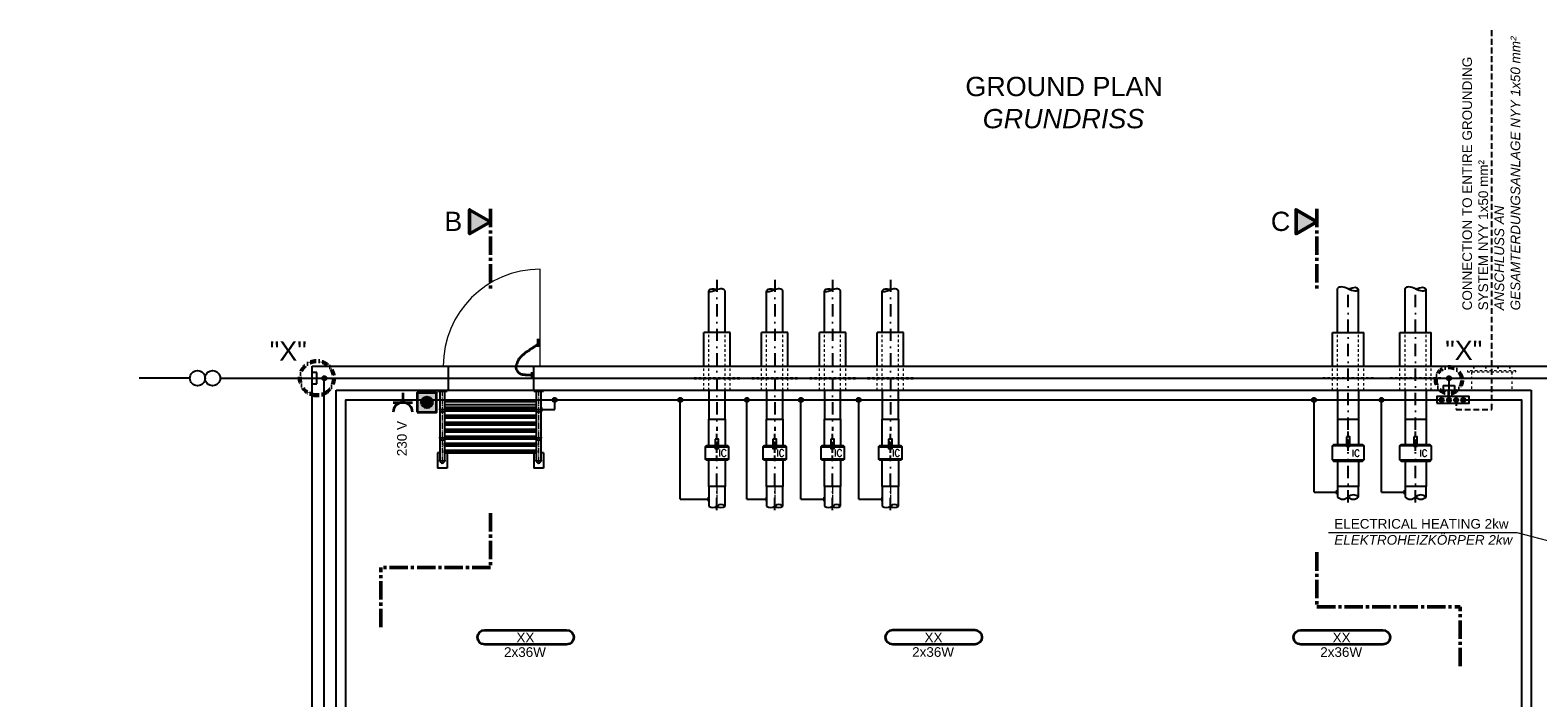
# Model space of a CAD drawing. Header units: millimetres. Extents: x -34778 to 7823654, y -4566 to 50989.
# Tile 17 of 29: x -3453 to 12192, y 7309 to 14236. Entities that reach past the tile are written whole.
import ezdxf

# ---------------------------------------------------------------- set-up
doc = ezdxf.new("R2010")
doc.units = ezdxf.units.MM
for name, pattern in [('ACAD_ISO10W100', [18, 12, -3, 0, -3]), ('ACAD_ISO12W100', [21, 12, -3, 0, -3, 0, -3]), ('DASHDOT', [25.4, 12.7, -6.35, 0, -6.35]), ('JIS_02_1.0', [2, 1, -1]), ('MITTE2', [28.575, 19.05, -3.175, 3.175, -3.175])]:
    doc.linetypes.add(name, pattern=pattern)
for name, color, linetype, lineweight in [('Beleuchtung', 5, 'ACAD_ISO12W100', 35), ('Elektroinstallation', 7, 'Continuous', 35), ('H01N2 1x50', 4, 'Continuous', 35), ('NYY 1x50_2', 3, 'ACAD_ISO10W100', 18), ('Trennstelle', 36, 'Continuous', 35), ('verz. Bandstahl 30x3_5mm auf Putz', 1, 'GRENZE1', 35), ('verz. Bandstahl 30x3_5mm im Beton', 5, 'GRENZE1', 35)]:
    doc.layers.add(name, color=color, linetype=linetype, lineweight=lineweight)
for name, color, linetype in [('Beschriftung', 7, 'Continuous'), ('P-MU150AUSL', 7, 'Continuous'), ('P-MU200AUSL', 7, 'Continuous'), ('P-MU200EINL', 7, 'Continuous')]:
    doc.layers.add(name, color=color, linetype=linetype)
doc.styles.add('LBB3.5M1000', font='isocp.shx', dxfattribs={"height": 3.5})
doc.styles.add('ROMANS', font='ROMANS', dxfattribs={"height": 0.2})
doc.linetypes.add('GRENZE1', pattern='A,6.35,-2.54,[133,ltypeshp.shx,S=2.54,R=0,X=-2.54,Y=0],-2.54,25.4', length=36.83)

msp = doc.modelspace()

# ---------------------------------------------------------------- hatches: boundary and pattern name
h = msp.add_hatch(color=256)
h.dxf.hatch_style = 1
h.paths.add_polyline_path([(1323.208, 12247.961), (1106.803, 12372.903), (1106.803, 12123.02)])
h = msp.add_hatch(color=256)
h.dxf.hatch_style = 1
h.paths.add_polyline_path([(9900.433, 12247.961), (9684.029, 12372.903), (9684.029, 12123.02)])
h = msp.add_hatch(color=256)
h.dxf.hatch_style = 1
edge = h.paths.add_edge_path()
edge.add_arc((11194.752, 10400), 21.435, 90, 450)
h = msp.add_hatch(color=256)
h.dxf.hatch_style = 1
edge = h.paths.add_edge_path()
edge.add_arc((11269.591, 10400), 21.435, 90, 450)
h = msp.add_hatch(color=256)
h.dxf.hatch_style = 1
edge = h.paths.add_edge_path()
edge.add_arc((11344.489, 10400), 21.435, 90, 450, ccw=False)
h = msp.add_hatch(color=256)
h.dxf.hatch_style = 1
edge = h.paths.add_edge_path()
edge.add_arc((11419.328, 10400), 21.435, 90, 450, ccw=False)
h = msp.add_hatch(color=256)
h.dxf.hatch_style = 1
h.paths.add_polyline_path([(3673.208, 9965.761), (3661.611, 9945.674), (3684.805, 9945.674)])
h = msp.add_hatch(color=256)
h.dxf.hatch_style = 1
h.paths.add_polyline_path([(4273.208, 9965.761), (4261.611, 9945.674), (4284.805, 9945.674)])
h = msp.add_hatch(color=256)
h.dxf.hatch_style = 1
h.paths.add_polyline_path([(4873.208, 9965.761), (4861.611, 9945.674), (4884.805, 9945.674)])
h = msp.add_hatch(color=256)
h.dxf.hatch_style = 1
h.paths.add_polyline_path([(5473.208, 9965.761), (5461.611, 9945.674), (5484.805, 9945.674)])
h = msp.add_hatch(color=256)
h.dxf.hatch_style = 1
h.paths.add_polyline_path([(10223.208, 9988.761), (10211.611, 9968.674), (10234.805, 9968.674)])
h = msp.add_hatch(color=256)
h.dxf.hatch_style = 1
h.paths.add_polyline_path([(10923.208, 9988.761), (10911.611, 9968.674), (10934.805, 9968.674)])
at = {"layer": 'Elektroinstallation'}
h = msp.add_hatch(color=2, dxfattribs=at)
h.dxf.hatch_style = 1
h.paths.add_polyline_path([(763.505, 10473.434), (563.505, 10473.434), (563.505, 10273.434), (763.505, 10273.434)])
h.paths.add_polyline_path([(720.178, 10373.434, -1), (606.833, 10373.434, -1)], flags=16)
at = {"layer": 'Elektroinstallation', "true_color": 0xa02128}
h = msp.add_hatch(color=244, dxfattribs=at)
h.dxf.hatch_style = 1
edge = h.paths.add_edge_path()
edge.add_arc((663.505, 10373.434), 56.673, 0, 360)
at = {"layer": 'verz. Bandstahl 30x3_5mm auf Putz', "lineweight": -3}
h = msp.add_hatch(color=256, dxfattribs=at)
h.dxf.hatch_style = 1
edge = h.paths.add_edge_path()
edge.add_arc((1989.846, 10400), 21.435, 0, 360)
h = msp.add_hatch(color=256, dxfattribs=at)
h.dxf.hatch_style = 1
edge = h.paths.add_edge_path()
edge.add_arc((3293.326, 10400), 21.435, 0, 360)
h = msp.add_hatch(color=256, dxfattribs=at)
h.dxf.hatch_style = 1
edge = h.paths.add_edge_path()
edge.add_arc((3984.065, 10400), 21.435, 0, 360)
h = msp.add_hatch(color=256, dxfattribs=at)
h.dxf.hatch_style = 1
edge = h.paths.add_edge_path()
edge.add_arc((4545.177, 10400), 21.435, 0, 360)
h = msp.add_hatch(color=256, dxfattribs=at)
h.dxf.hatch_style = 1
edge = h.paths.add_edge_path()
edge.add_arc((5145.177, 10400), 21.435, 0, 360)
h = msp.add_hatch(color=256, dxfattribs=at)
h.dxf.hatch_style = 1
edge = h.paths.add_edge_path()
edge.add_arc((9869.777, 10400), 21.435, 0, 360)
h = msp.add_hatch(color=256, dxfattribs=at)
h.dxf.hatch_style = 1
edge = h.paths.add_edge_path()
edge.add_arc((10569.777, 10400), 21.435, 0, 360)
at = {"layer": 'verz. Bandstahl 30x3_5mm im Beton', "lineweight": -3, "ltscale": 20}
h = msp.add_hatch(color=256, dxfattribs=at)
h.dxf.hatch_style = 1
edge = h.paths.add_edge_path()
edge.add_arc((-401.792, 10625), 21.435, 180, 540)
h = msp.add_hatch(color=256, dxfattribs=at)
h.dxf.hatch_style = 1
edge = h.paths.add_edge_path()
edge.add_arc((11269.591, 10625), 21.435, 270, 630, ccw=False)

# ---------------------------------------------------------------- linework, layer by layer
at = {"linetype": 'MITTE2', "lineweight": 50, "ltscale": 10}
for p, q in [((1323.208, 12380.987), (1323.208, 11525.278)), ((9900.433, 12380.987), (9900.433, 11525.278)), ((1323.208, 9224.63), (1323.208, 8659.86)), ((9900.433, 8818.646), (9900.433, 8253.876)), ((185.708, 8042.791), (185.708, 8659.86)), ((1323.208, 8659.86), (185.708, 8659.86)), ((9900.433, 8253.876), (11384.494, 8253.876)), ((11384.494, 7636.807), (11384.494, 8253.876))]:
    msp.add_line(p, q, dxfattribs=at)
at = {"color": 251, "lineweight": 5}
msp.add_line((1838.208, 10750), (1838.208, 11755), dxfattribs=at)
at = {"linetype": 'JIS_02_1.0', "lineweight": 18, "ltscale": 25}
for p, q in [((3589.058, 10500), (3589.058, 11100)), ((3757.358, 10500), (3757.358, 11100)), ((4189.058, 10500), (4189.058, 11100)), ((4357.358, 10500), (4357.358, 11100)), ((4789.058, 10500), (4789.058, 11100)), ((4957.358, 10500), (4957.358, 11100)), ((5389.058, 10500), (5389.058, 11100)), ((5557.358, 10500), (5557.358, 11100)), ((10113.658, 10500), (10113.658, 11100)), ((10332.758, 10500), (10332.758, 11100)), ((10813.658, 10500), (10813.658, 11100)), ((11032.758, 10500), (11032.758, 11100)), ((3536.708, 10500), (3536.708, 10750)), ((3809.708, 10500), (3809.708, 10750)), ((4136.708, 10500), (4136.708, 10750)), ((4409.708, 10500), (4409.708, 10750)), ((4736.708, 10500), (4736.708, 10750)), ((5009.708, 10500), (5009.708, 10750)), ((5336.708, 10500), (5336.708, 10750)), ((5609.708, 10500), (5609.708, 10750)), ((10061.258, 10500), (10061.258, 10750)), ((10385.158, 10500), (10385.158, 10750)), ((10761.258, 10500), (10761.258, 10750)), ((11085.158, 10500), (11085.158, 10750)), ((11503.208, 10690), (11503.208, 10500)), ((11523.208, 10750), (11523.208, 10700)), ((11528.208, 10750), (11528.208, 10700)), ((11647.374, 10750), (11647.374, 10700)), ((11652.374, 10750), (11652.374, 10700)), ((11774.042, 10750), (11774.042, 10700)), ((11779.042, 10750), (11779.042, 10700)), ((11898.208, 10750), (11898.208, 10700)), ((11903.208, 10750), (11903.208, 10700)), ((11923.208, 10690), (11923.208, 10500)), ((10485.158, 10630), (9961.258, 10630)), ((9961.258, 10620), (9961.258, 10630)), ((10485.158, 10620), (9961.258, 10620)), ((10485.158, 10620), (10485.158, 10630)), ((11185.158, 10630), (10661.258, 10630)), ((10661.258, 10620), (10661.258, 10630)), ((11185.158, 10620), (10661.258, 10620)), ((11185.158, 10620), (11185.158, 10630))]:
    msp.add_line(p, q, dxfattribs=at)
for p, q in [((-526.792, 0), (-526.792, 10750)), ((-526.792, 10750), (12373.208, 10750)), ((888.208, 10500), (888.208, 10750)), ((1773.208, 10500), (1773.208, 10750)), ((-276.792, 10500), (12123.208, 10500)), ((-276.792, 250), (-276.792, 10500)), ((773.208, 10500), (773.208, 10490)), ((773.208, 10490), (873.208, 10490)), ((799.058, 10490), (799.058, 9769.5)), ((847.358, 10490), (847.358, 10008)), ((873.208, 10500), (873.208, 10490)), ((1773.208, 10500), (1773.208, 10490)), ((1773.208, 10490), (1873.208, 10490)), ((1799.058, 10490), (1799.058, 9951.642)), ((1847.358, 10490), (1847.358, 9769.5)), ((1873.208, 10500), (1873.208, 10490)), ((12123.208, 10500), (12123.208, -1450)), ((1799.058, 10380.15), (847.358, 10380.15)), ((1799.058, 10350), (847.358, 10350)), ((1799.058, 10319.85), (847.358, 10319.85)), ((847.358, 10314.142), (1799.058, 10314.142)), ((847.358, 10300), (1799.058, 10300)), ((847.358, 10285.858), (1799.058, 10285.858)), ((847.358, 10241.642), (1799.058, 10241.642)), ((847.358, 10227.5), (1799.058, 10227.5)), ((847.358, 10213.358), (1799.058, 10213.358)), ((847.358, 10169.142), (1799.058, 10169.142)), ((847.358, 10155), (1799.058, 10155)), ((847.358, 10140.858), (1799.058, 10140.858)), ((847.358, 10096.642), (1799.058, 10096.642)), ((847.358, 10082.5), (1799.058, 10082.5)), ((847.358, 10068.358), (1799.058, 10068.358)), ((847.358, 10024.142), (1799.058, 10024.142)), ((3673.208, 9993.963), (3673.208, 10048.288)), ((4273.208, 9993.963), (4273.208, 10048.288)), ((4873.208, 9993.963), (4873.208, 10048.288)), ((5473.208, 9993.963), (5473.208, 10048.288)), ((10223.208, 10016.963), (10223.208, 10071.288)), ((10923.208, 10016.963), (10923.208, 10071.288)), ((842.784, 9937.5), (1803.632, 9937.5)), ((842.784, 9865), (1803.632, 9865)), ((847.358, 10010), (1799.058, 10010)), ((847.358, 9995.858), (1799.058, 9995.858)), ((847.358, 9995.858), (847.358, 9951.642)), ((847.358, 9951.642), (1799.058, 9951.642)), ((847.358, 9923.358), (1799.058, 9923.358)), ((847.358, 9923.358), (847.358, 9879.142)), ((847.358, 9879.142), (1799.058, 9879.142)), ((1799.058, 9923.358), (1799.058, 9879.142)), ((3673.208, 9850), (3673.208, 9945.674)), ((4273.208, 9850), (4273.208, 9945.674)), ((4873.208, 9850), (4873.208, 9945.674)), ((5473.208, 9850), (5473.208, 9945.674)), ((10223.208, 9873), (10223.208, 9968.674)), ((10923.208, 9873), (10923.208, 9968.674)), ((799.058, 9852), (773.208, 9852)), ((773.208, 9852), (773.208, 9692)), ((847.358, 9850.858), (1799.058, 9850.858)), ((847.358, 9850.858), (847.358, 9769.5)), ((873.208, 9850.858), (873.208, 9692)), ((1773.208, 9850.858), (1773.208, 9692)), ((1799.058, 9850.858), (1799.058, 9769.5)), ((1873.208, 9852), (1847.358, 9852)), ((1873.208, 9852), (1873.208, 9692)), ((873.208, 9692), (773.208, 9692)), ((1873.208, 9692), (1773.208, 9692))]:
    msp.add_line(p, q)
at = {"linetype": 'MITTE2', "lineweight": 18, "ltscale": 3}
for p, q in [((823.208, 10500), (823.208, 9733.402)), ((1823.208, 10500), (1823.208, 9733.384)), ((859.324, 10300), (787.092, 10300)), ((1859.324, 10300), (1787.092, 10300)), ((859.324, 10008.018), (787.092, 10008.018)), ((1859.324, 10008.018), (1787.092, 10008.018)), ((859.324, 9769.518), (787.092, 9769.518)), ((1859.324, 9769.518), (1787.092, 9769.518)), ((3673.208, 9498.114), (3673.208, 9276.389)), ((4273.208, 9498.114), (4273.208, 9276.389)), ((4873.208, 9498.114), (4873.208, 9276.389)), ((5473.208, 9498.114), (5473.208, 9276.389))]:
    msp.add_line(p, q, dxfattribs=at)
at = {"lineweight": -3}
for p, q in [((3589.058, 10500), (3589.058, 10200)), ((3757.358, 10200), (3757.358, 10500)), ((4189.058, 10500), (4189.058, 10200)), ((4357.358, 10200), (4357.358, 10500)), ((4789.058, 10500), (4789.058, 10200)), ((4957.358, 10200), (4957.358, 10500)), ((5389.058, 10500), (5389.058, 10200)), ((5557.358, 10200), (5557.358, 10500)), ((3589.058, 9500), (3589.058, 9299.198)), ((3757.358, 9299.198), (3757.358, 9500)), ((4189.058, 9500), (4189.058, 9299.198)), ((4357.358, 9299.198), (4357.358, 9500)), ((4789.058, 9500), (4789.058, 9299.198)), ((4957.358, 9299.198), (4957.358, 9500)), ((5389.058, 9500), (5389.058, 9299.198)), ((5557.358, 9299.198), (5557.358, 9500)), ((10113.658, 9500), (10113.658, 9392)), ((10332.758, 9392), (10332.758, 9500)), ((10813.658, 9500), (10813.658, 9392)), ((11032.758, 9392), (11032.758, 9500))]:
    msp.add_line(p, q, dxfattribs=at)
at = {"lineweight": 50}
for points in [[(1323.208, 12247.961), (1106.803, 12372.903), (1106.803, 12123.02)], [(9900.433, 12247.961), (9684.029, 12372.903), (9684.029, 12123.02)]]:
    msp.add_lwpolyline(points, close=True, dxfattribs=at)
at = {"linetype": 'JIS_02_1.0', "lineweight": 18, "ltscale": 25}
for points in [[(11964.708, 10690), (11964.708, 10700), (11461.708, 10700), (11461.708, 10690)], [(3436.708, 10620), (3909.708, 10620), (3909.708, 10630), (3436.708, 10630)], [(4036.708, 10620), (4509.708, 10620), (4509.708, 10630), (4036.708, 10630)], [(4636.708, 10620), (5109.708, 10620), (5109.708, 10630), (4636.708, 10630)], [(5236.708, 10620), (5709.708, 10620), (5709.708, 10630), (5236.708, 10630)]]:
    msp.add_lwpolyline(points, close=True, dxfattribs=at)
for points in [[(11144.351, 10365.573), (11479.79, 10365.573), (11479.79, 10434.427), (11144.351, 10434.427)], [(10205.106, 10016.963), (10205.106, 9920.386), (10241.31, 9920.386), (10241.31, 10016.963)], [(10905.106, 10016.963), (10905.106, 9920.386), (10941.31, 9920.386), (10941.31, 10016.963)], [(3655.106, 9993.963), (3655.106, 9897.386), (3691.31, 9897.386), (3691.31, 9993.963)], [(3673.208, 9965.761), (3661.611, 9945.674), (3684.805, 9945.674)], [(4255.106, 9993.963), (4255.106, 9897.386), (4291.31, 9897.386), (4291.31, 9993.963)], [(4273.208, 9965.761), (4261.611, 9945.674), (4284.805, 9945.674)], [(4855.106, 9993.963), (4855.106, 9897.386), (4891.31, 9897.386), (4891.31, 9993.963)], [(4873.208, 9965.761), (4861.611, 9945.674), (4884.805, 9945.674)], [(5455.106, 9993.963), (5455.106, 9897.386), (5491.31, 9897.386), (5491.31, 9993.963)], [(5473.208, 9965.761), (5461.611, 9945.674), (5484.805, 9945.674)], [(10223.208, 9988.761), (10211.611, 9968.674), (10234.805, 9968.674)], [(10923.208, 9988.761), (10911.611, 9968.674), (10934.805, 9968.674)]]:
    msp.add_lwpolyline(points, close=True)
for centre in [(11194.752, 10400), (11269.591, 10400), (11344.489, 10400), (11419.328, 10400)]:
    msp.add_circle(centre, 21.435)
at = {"color": 251, "lineweight": 5}
msp.add_arc((1838.208, 10750), 1005, 90, 180, dxfattribs=at)
for centre, radius, start, end in [((823.208, 10300), 24.15, 180, 0), ((823.208, 10300), 24.15, 180, 0), ((1823.208, 10300), 24.15, 180, 0), ((823.208, 10008), 24.15, 180, 0), ((827.884, 9950.13), 19.533, 319.7144111, 4.4406444), ((827.884, 9924.87), 19.533, 355.5593556, 40.2855889), ((827.884, 9877.63), 19.533, 319.7144111, 4.4406444), ((827.884, 9852.37), 19.533, 355.5593556, 40.2855889), ((827.884, 9997.37), 19.533, 355.5587667, 15.2715917), ((1818.532, 9997.37), 19.533, 164.7281278, 184.4406444), ((1818.532, 9950.13), 19.533, 175.5593556, 220.2855889), ((1818.532, 9924.87), 19.533, 139.7144111, 184.4406444), ((1818.532, 9877.63), 19.533, 175.5593556, 220.2855889), ((1818.532, 9852.37), 19.533, 139.7144111, 184.4406444), ((1823.208, 10008), 24.15, 180, 0), ((823.208, 9769.5), 24.15, 180, 0), ((1823.208, 9769.5), 24.15, 180, 0)]:
    msp.add_arc(centre, radius, start, end)
at = {"lineweight": -3}
for centre, radius, start, end in [((10168.433, 9448.603), 78.767, 225.9405322, 314.0594678), ((10277.983, 9335.397), 78.767, 45.9405322, 134.0594678), ((10277.983, 9448.603), 78.767, 225.9405322, 314.0594678), ((10868.433, 9448.603), 78.767, 225.9405322, 314.0594678), ((10977.983, 9335.397), 78.767, 45.9405322, 134.0594678), ((10977.983, 9448.603), 78.767, 225.9405322, 314.0594678), ((3631.133, 9342.677), 60.504, 225.9405322, 314.0594678), ((3715.283, 9255.718), 60.504, 45.9405322, 134.0594678), ((3715.283, 9342.677), 60.504, 225.9405322, 314.0594678), ((4231.133, 9342.677), 60.504, 225.9405322, 314.0594678), ((4315.283, 9255.718), 60.504, 45.9405322, 134.0594678), ((4315.283, 9342.677), 60.504, 225.9405322, 314.0594678), ((4831.133, 9342.677), 60.504, 225.9405322, 314.0594678), ((4915.283, 9255.718), 60.504, 45.9405322, 134.0594678), ((4915.283, 9342.677), 60.504, 225.9405322, 314.0594678), ((5431.133, 9342.677), 60.504, 225.9405322, 314.0594678), ((5515.283, 9255.718), 60.504, 45.9405322, 134.0594678), ((5515.283, 9342.677), 60.504, 225.9405322, 314.0594678)]:
    msp.add_arc(centre, radius, start, end, dxfattribs=at)
at = {"layer": 'Beleuchtung', "linetype": 'Continuous', "ltscale": 10}
for points in [[(1263.208, 7862.5, -1), (1263.208, 8012.5), (2113.208, 8012.5, -1), (2113.208, 7862.5)], [(5498.208, 7863.018, -1), (5498.208, 8013.018), (6348.208, 8013.018, -1), (6348.208, 7863.018)], [(9733.208, 7862.5, -1), (9733.208, 8012.5), (10583.208, 8012.5, -1), (10583.208, 7862.5)]]:
    msp.add_lwpolyline(points, format="xyb", close=True, dxfattribs=at)
at = {"layer": 'Beschriftung', "lineweight": 5}
for p, q in [((10018.279, 9023.804), (11975.463, 9023.804)), ((11975.463, 9023.804), (12452.793, 8899.412))]:
    msp.add_line(p, q, dxfattribs=at)
at = {"layer": 'Beschriftung', "linetype": 'DASHDOT', "lineweight": 60, "ltscale": 5}
for centre, radius in [((-478.388, 10625), 177.001), ((11269.591, 10602.833), 136.272)]:
    msp.add_circle(centre, radius, dxfattribs=at)
at = {"layer": 'Elektroinstallation'}
for p, q in [((313.544, 10373.434), (513.544, 10373.434)), ((413.544, 10473.434), (413.544, 10373.434))]:
    msp.add_line(p, q, dxfattribs=at)
msp.add_lwpolyline([(563.505, 10273.434), (763.505, 10273.434), (763.505, 10473.434), (563.505, 10473.434)], close=True, dxfattribs=at)
at = {"layer": 'Elektroinstallation', "color": 244, "true_color": 0xa02128}
msp.add_circle((663.505, 10373.434), 56.673, dxfattribs=at)
at = {"layer": 'Elektroinstallation'}
msp.add_arc((413.544, 10273.434), 100, 0, 180, dxfattribs=at)
at = {"layer": 'H01N2 1x50', "linetype": 'Continuous'}
for p, q in [((1819.351, 10948.779), (1819.351, 11034.381)), ((1755.17, 10629.718), (1755.17, 10688.083))]:
    msp.add_line(p, q, dxfattribs=at)
msp.add_open_spline([(1751.158, 10656.955), (1749.821, 10656.955), (1748.484, 10656.955), (1747.147, 10656.955), (1740.462, 10656.955), (1733.776, 10656.955), (1727.091, 10656.955), (1719.068, 10656.955), (1711.045, 10656.955), (1703.023, 10656.955), (1699.011, 10656.955), (1695, 10656.955), (1690.989, 10656.955), (1686.773, 10656.955), (1683.171, 10660.846), (1678.955, 10660.846), (1676.281, 10660.846), (1673.606, 10660.846), (1670.932, 10660.846), (1666.921, 10660.846), (1662.909, 10660.846), (1658.898, 10660.846), (1654.682, 10660.846), (1650.942, 10663.976), (1646.864, 10664.737), (1645.571, 10664.978), (1644.13, 10664.303), (1642.853, 10664.737), (1640.014, 10665.7), (1637.424, 10667.096), (1634.83, 10668.628), (1630.662, 10671.089), (1626.225, 10673.084), (1622.796, 10676.41), (1621.459, 10677.707), (1620.122, 10679.004), (1618.785, 10680.301), (1616.111, 10682.895), (1612.953, 10685.13), (1610.762, 10688.083), (1609.047, 10690.396), (1608.088, 10693.271), (1606.751, 10695.865), (1605.414, 10698.459), (1604.077, 10701.053), (1602.74, 10703.647), (1601.886, 10705.302), (1599.582, 10705.882), (1598.729, 10707.538), (1596.843, 10711.195), (1596.307, 10715.481), (1594.717, 10719.211), (1593.589, 10721.856), (1590.706, 10724.074), (1590.706, 10726.993), (1590.706, 10729.587), (1590.706, 10732.181), (1590.706, 10734.775), (1590.706, 10738.666), (1590.706, 10742.557), (1590.706, 10746.448), (1590.706, 10749.042), (1590.706, 10751.636), (1590.706, 10754.23), (1590.706, 10758.344), (1593.183, 10762.074), (1594.717, 10765.902), (1597.333, 10772.429), (1600.183, 10778.832), (1602.74, 10785.357), (1604.24, 10789.185), (1604.866, 10793.373), (1606.751, 10797.03), (1609.425, 10802.218), (1612.1, 10807.406), (1614.774, 10812.594), (1617.448, 10817.782), (1620.122, 10822.97), (1622.796, 10828.158), (1624.503, 10831.47), (1628.376, 10833.145), (1630.819, 10835.94), (1636.331, 10842.248), (1641.241, 10849.119), (1646.864, 10855.395), (1651.849, 10860.959), (1657.197, 10866.147), (1662.91, 10870.959), (1666.572, 10874.044), (1671.166, 10875.876), (1674.943, 10878.741), (1682.309, 10884.329), (1687.179, 10893.139), (1695, 10898.196), (1697.496, 10899.81), (1700.483, 10900.566), (1703.023, 10902.087), (1707.105, 10904.533), (1710.758, 10907.785), (1715.057, 10909.869), (1717.731, 10911.166), (1720.405, 10912.463), (1723.079, 10913.76), (1725.753, 10915.057), (1728.428, 10916.354), (1731.102, 10917.651), (1733.728, 10918.925), (1732.863, 10923.678), (1735.113, 10925.433), (1737.404, 10927.221), (1740.845, 10927.537), (1743.136, 10929.324), (1744.572, 10930.445), (1745.64, 10932.16), (1747.147, 10933.215), (1751.955, 10936.582), (1758.385, 10937.631), (1763.192, 10940.997), (1764.699, 10942.052), (1765.81, 10943.744), (1767.204, 10944.888), (1769.428, 10946.714), (1772.964, 10947.137), (1775.226, 10948.779), (1776.214, 10949.496), (1774.059, 10952.104), (1775.226, 10952.67), (1776.429, 10953.254), (1778.014, 10952.207), (1779.238, 10952.67), (1781.958, 10953.7), (1784.83, 10954.693), (1787.26, 10956.561), (1788.783, 10957.732), (1789.798, 10959.335), (1791.272, 10960.452), (1795.049, 10963.318), (1799.47, 10965.508), (1803.305, 10968.234), (1804.801, 10969.297), (1805.923, 10971.001), (1807.317, 10972.125), (1808.318, 10972.932), (1810.368, 10971.194), (1811.328, 10972.125), (1812.259, 10973.028), (1810.786, 10975.021), (1811.328, 10976.016), (1812.106, 10977.445), (1815.339, 10978.044), (1815.339, 10979.907), (1815.339, 10981.204), (1815.339, 10982.501), (1815.339, 10983.798)], degree=3, knots=[0, 0, 0, 0, 0.007174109, 0.007174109, 0.007174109, 0.043044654, 0.043044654, 0.043044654, 0.086089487, 0.086089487, 0.086089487, 0.107611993, 0.107611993, 0.107611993, 0.130231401, 0.130231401, 0.130231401, 0.144579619, 0.144579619, 0.144579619, 0.166102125, 0.166102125, 0.166102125, 0.188721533, 0.188721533, 0.188721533, 0.195895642, 0.195895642, 0.195895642, 0.211842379, 0.211842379, 0.211842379, 0.237472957, 0.237472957, 0.237472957, 0.247467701, 0.247467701, 0.247467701, 0.267457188, 0.267457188, 0.267457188, 0.283115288, 0.283115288, 0.283115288, 0.298773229, 0.298773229, 0.298773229, 0.308767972, 0.308767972, 0.308767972, 0.330843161, 0.330843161, 0.330843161, 0.346501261, 0.346501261, 0.346501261, 0.360419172, 0.360419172, 0.360419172, 0.381296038, 0.381296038, 0.381296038, 0.395213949, 0.395213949, 0.395213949, 0.417288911, 0.417288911, 0.417288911, 0.454926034, 0.454926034, 0.454926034, 0.477001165, 0.477001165, 0.477001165, 0.508317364, 0.508317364, 0.508317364, 0.539633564, 0.539633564, 0.539633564, 0.559623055, 0.559623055, 0.559623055, 0.60472474, 0.60472474, 0.60472474, 0.644703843, 0.644703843, 0.644703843, 0.67033427, 0.67033427, 0.67033427, 0.720307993, 0.720307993, 0.720307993, 0.73625473, 0.73625473, 0.73625473, 0.761885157, 0.761885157, 0.761885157, 0.777831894, 0.777831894, 0.777831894, 0.793778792, 0.793778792, 0.793778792, 0.809436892, 0.809436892, 0.809436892, 0.825383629, 0.825383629, 0.825383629, 0.835378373, 0.835378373, 0.835378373, 0.867272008, 0.867272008, 0.867272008, 0.877266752, 0.877266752, 0.877266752, 0.893213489, 0.893213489, 0.893213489, 0.900172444, 0.900172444, 0.900172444, 0.907346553, 0.907346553, 0.907346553, 0.92329329, 0.92329329, 0.92329329, 0.933288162, 0.933288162, 0.933288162, 0.958918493, 0.958918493, 0.958918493, 0.968913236, 0.968913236, 0.968913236, 0.976087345, 0.976087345, 0.976087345, 0.983046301, 0.983046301, 0.983046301, 0.993041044, 0.993041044, 0.993041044, 1, 1, 1, 1], dxfattribs=at)
at = {"layer": 'NYY 1x50_2', "lineweight": -3, "ltscale": 5}
for p, q in [((11713.36, 10300.742), (11713.36, 14235.679)), ((11344.489, 10400), (11344.489, 10300.742)), ((11344.489, 10300.742), (11713.36, 10300.742))]:
    msp.add_line(p, q, dxfattribs=at)
at = {"layer": 'P-MU150AUSL', "linetype": 'Continuous', "ltscale": 10}
for p, q in [((3589.058, 11100), (3589.058, 11531.83)), ((3757.358, 11100), (3757.358, 11531.83)), ((4189.058, 11100), (4189.058, 11531.83)), ((4357.358, 11100), (4357.358, 11531.83)), ((4789.058, 11100), (4789.058, 11531.83)), ((4957.358, 11100), (4957.358, 11531.83)), ((5389.058, 11100), (5389.058, 11531.83)), ((5557.358, 11100), (5557.358, 11531.83)), ((3536.708, 10750), (3536.708, 11100)), ((3809.708, 11100), (3536.708, 11100)), ((3809.708, 10750), (3809.708, 11100)), ((4136.708, 10750), (4136.708, 11100)), ((4409.708, 11100), (4136.708, 11100)), ((4409.708, 10750), (4409.708, 11100)), ((4736.708, 10750), (4736.708, 11100)), ((5009.708, 11100), (4736.708, 11100)), ((5009.708, 10750), (5009.708, 11100)), ((5336.708, 10750), (5336.708, 11100)), ((5609.708, 11100), (5336.708, 11100)), ((5609.708, 10750), (5609.708, 11100)), ((3550.708, 9913.5), (3655.106, 9913.5)), ((3691.31, 9913.5), (3795.708, 9913.5)), ((4150.708, 9913.5), (4255.106, 9913.5)), ((4291.31, 9913.5), (4395.708, 9913.5)), ((4750.708, 9913.5), (4855.106, 9913.5)), ((4891.31, 9913.5), (4995.708, 9913.5)), ((5350.708, 9913.5), (5455.106, 9913.5)), ((5491.31, 9913.5), (5595.708, 9913.5)), ((3795.708, 9786.5), (3550.708, 9786.5)), ((4395.708, 9786.5), (4150.708, 9786.5)), ((4995.708, 9786.5), (4750.708, 9786.5)), ((5595.708, 9786.5), (5350.708, 9786.5))]:
    msp.add_line(p, q, dxfattribs=at)
for points in [[(3589.058, 9923.5), (3589.058, 10200), (3757.358, 10200), (3757.358, 9923.5)], [(4189.058, 9923.5), (4189.058, 10200), (4357.358, 10200), (4357.358, 9923.5)], [(4789.058, 9923.5), (4789.058, 10200), (4957.358, 10200), (4957.358, 9923.5)], [(5389.058, 9923.5), (5389.058, 10200), (5557.358, 10200), (5557.358, 9923.5)], [(3655.106, 9923.5), (3560.708, 9923.5), (3550.708, 9913.5), (3550.708, 9786.5), (3560.708, 9776.5), (3785.708, 9776.5), (3795.708, 9786.5), (3795.708, 9913.5), (3785.708, 9923.5), (3691.31, 9923.5)], [(4255.106, 9923.5), (4160.708, 9923.5), (4150.708, 9913.5), (4150.708, 9786.5), (4160.708, 9776.5), (4385.708, 9776.5), (4395.708, 9786.5), (4395.708, 9913.5), (4385.708, 9923.5), (4291.31, 9923.5)], [(4855.106, 9923.5), (4760.708, 9923.5), (4750.708, 9913.5), (4750.708, 9786.5), (4760.708, 9776.5), (4985.708, 9776.5), (4995.708, 9786.5), (4995.708, 9913.5), (4985.708, 9923.5), (4891.31, 9923.5)], [(5455.106, 9923.5), (5360.708, 9923.5), (5350.708, 9913.5), (5350.708, 9786.5), (5360.708, 9776.5), (5585.708, 9776.5), (5595.708, 9786.5), (5595.708, 9913.5), (5585.708, 9923.5), (5491.31, 9923.5)], [(3757.358, 9776.5), (3757.358, 9500), (3589.058, 9500), (3589.058, 9776.5)], [(4357.358, 9776.5), (4357.358, 9500), (4189.058, 9500), (4189.058, 9776.5)], [(4957.358, 9776.5), (4957.358, 9500), (4789.058, 9500), (4789.058, 9776.5)], [(5557.358, 9776.5), (5557.358, 9500), (5389.058, 9500), (5389.058, 9776.5)]]:
    msp.add_lwpolyline(points, dxfattribs=at)
for centre, major_axis, ratio, start_param, end_param in [((3654.698, 11561.599), (-65.64, -29.769), 0.323935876, 0, 1.570796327), ((3666.85, 11500.726), (-77.02, 31.104), 0.514276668, 4.831328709, 6.283185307), ((3680.338, 11500.726), (77.02, 31.104), 0.514276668, 0, 1.570796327), ((4254.698, 11561.599), (-65.64, -29.769), 0.323935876, 0, 1.570796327), ((4266.85, 11500.726), (-77.02, 31.104), 0.514276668, 4.831328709, 6.283185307), ((4280.338, 11500.726), (77.02, 31.104), 0.514276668, 0, 1.570796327), ((4854.698, 11561.599), (-65.64, -29.769), 0.323935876, 0, 1.570796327), ((4866.85, 11500.726), (-77.02, 31.104), 0.514276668, 4.831328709, 6.283185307), ((4880.338, 11500.726), (77.02, 31.104), 0.514276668, 0, 1.570796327), ((5454.698, 11561.599), (-65.64, -29.769), 0.323935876, 0, 1.570796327), ((5466.85, 11500.726), (-77.02, 31.104), 0.514276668, 4.831328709, 6.283185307), ((5480.338, 11500.726), (77.02, 31.104), 0.514276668, 0, 1.570796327)]:
    msp.add_ellipse(centre, major_axis=major_axis, ratio=ratio, start_param=start_param, end_param=end_param, dxfattribs=at)
at = {"layer": 'P-MU200AUSL', "ltscale": 100}
for p, q in [((10061.258, 10750), (10061.258, 11100)), ((10061.258, 11100), (10385.158, 11100)), ((10385.158, 10750), (10385.158, 11100)), ((10761.258, 10750), (10761.258, 11100)), ((10761.258, 11100), (11085.158, 11100)), ((11085.158, 10750), (11085.158, 11100)), ((10113.658, 10500), (10113.658, 10200)), ((10332.758, 10500), (10332.758, 10200)), ((10813.658, 10500), (10813.658, 10200)), ((11032.758, 10500), (11032.758, 10200)), ((10113.658, 10200), (10332.758, 10200)), ((10113.658, 10200), (10113.658, 9937.5)), ((10332.758, 10200), (10332.758, 9937.5)), ((10813.658, 10200), (11032.758, 10200)), ((10813.658, 10200), (10813.658, 9937.5)), ((11032.758, 10200), (11032.758, 9937.5)), ((10205.106, 9922.5), (10061.208, 9922.5)), ((10385.208, 9922.5), (10241.31, 9922.5)), ((10905.106, 9922.5), (10761.208, 9922.5)), ((11085.208, 9922.5), (10941.31, 9922.5)), ((10061.208, 9777.5), (10385.208, 9777.5)), ((10113.658, 9762.5), (10113.658, 9500)), ((10332.758, 9762.5), (10332.758, 9500)), ((10761.208, 9777.5), (11085.208, 9777.5)), ((10813.658, 9762.5), (10813.658, 9500)), ((11032.758, 9762.5), (11032.758, 9500))]:
    msp.add_line(p, q, dxfattribs=at)
at = {"layer": 'P-MU200AUSL', "linetype": 'DASHDOT', "ltscale": 10}
for p, q in [((3673.208, 9255.718), (3673.208, 9821.809)), ((4273.208, 9255.718), (4273.208, 9821.809)), ((4873.208, 9255.718), (4873.208, 9821.809)), ((5473.208, 9255.718), (5473.208, 9821.809))]:
    msp.add_line(p, q, dxfattribs=at)
at = {"layer": 'P-MU200AUSL', "ltscale": 100}
for points in [[(10241.31, 9937.5), (10370.208, 9937.5), (10385.208, 9922.5), (10385.208, 9777.5), (10370.208, 9762.5), (10076.208, 9762.5), (10061.208, 9777.5), (10061.208, 9922.5), (10076.208, 9937.5), (10205.106, 9937.5)], [(10941.31, 9937.5), (11070.208, 9937.5), (11085.208, 9922.5), (11085.208, 9777.5), (11070.208, 9762.5), (10776.208, 9762.5), (10761.208, 9777.5), (10761.208, 9922.5), (10776.208, 9937.5), (10905.106, 9937.5)]]:
    msp.add_lwpolyline(points, dxfattribs=at)
at = {"layer": 'P-MU200EINL', "linetype": 'DASHDOT', "ltscale": 10}
for p, q in [((3673.208, 11646.614), (3673.208, 10080.178)), ((4273.208, 11646.614), (4273.208, 10080.178)), ((4873.208, 11646.614), (4873.208, 10080.178)), ((5473.208, 11646.614), (5473.208, 10080.178)), ((10223.208, 10091.077), (10223.208, 11593.617)), ((10923.208, 10091.077), (10923.208, 11593.617)), ((10223.208, 9335.397), (10223.208, 9857.083)), ((10923.208, 9335.397), (10923.208, 9856.33))]:
    msp.add_line(p, q, dxfattribs=at)
at = {"layer": 'P-MU200EINL', "linetype": 'Continuous', "ltscale": 10}
for p, q in [((10113.658, 11100), (10113.658, 11555.515)), ((10332.758, 11100), (10332.758, 11548.691)), ((10813.658, 11100), (10813.658, 11555.515)), ((11032.758, 11100), (11032.758, 11548.691)), ((10332.758, 9500), (10113.658, 9500)), ((11032.758, 9500), (10813.658, 9500))]:
    msp.add_line(p, q, dxfattribs=at)
for centre, major_axis, start_param, end_param in [((10201.834, 11510.362), (-88.176, 45.153), 4.71238898, 6.283185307), ((10901.834, 11510.362), (-88.176, 45.153), 4.71238898, 6.283185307), ((10244.467, 11593.617), (88.176, -45.153), 4.71238898, 6.283185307), ((10244.467, 11503.312), (88.176, 45.153), 0, 1.48959212), ((10944.467, 11593.617), (88.176, -45.153), 4.71238898, 6.283185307), ((10944.467, 11503.312), (88.176, 45.153), 0, 1.48959212)]:
    msp.add_ellipse(centre, major_axis=major_axis, ratio=0.472093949, start_param=start_param, end_param=end_param, dxfattribs=at)
at = {"layer": 'Trennstelle', "lineweight": -3}
for p, q in [((-1795.501, 10625), (-2321.89, 10625)), ((-1481.365, 10625), (-478.388, 10625))]:
    msp.add_line(p, q, dxfattribs=at)
for centre in [(-1716.967, 10625), (-1559.899, 10625)]:
    msp.add_circle(centre, 78.534, dxfattribs=at)
at = {"layer": 'verz. Bandstahl 30x3_5mm auf Putz', "lineweight": -3, "ltscale": 5}
for p, q in [((11269.591, 10548.404), (11269.591, 10400)), ((1989.846, 10300), (1989.846, 10400)), ((3293.326, 9371), (3293.326, 10400)), ((3984.065, 9371), (3984.065, 10400)), ((4545.177, 9371), (4545.177, 10400)), ((5145.177, 9371), (5145.177, 10400)), ((9869.777, 9442.211), (9869.777, 10400)), ((10569.777, 9442.211), (10569.777, 10400)), ((1853.962, 10321.435), (1853.962, 10278.565)), ((1853.962, 10300), (1989.846, 10300)), ((3583.577, 9392.435), (3583.577, 9349.565)), ((4183.577, 9392.435), (4183.577, 9349.565)), ((4783.577, 9392.435), (4783.577, 9349.565)), ((5383.577, 9392.435), (5383.577, 9349.565)), ((9869.777, 9442.211), (10103.992, 9442.211)), ((10103.992, 9463.646), (10103.992, 9420.776)), ((10569.777, 9442.211), (10803.992, 9442.211)), ((10803.992, 9463.646), (10803.992, 9420.776)), ((3293.326, 9371), (3583.577, 9371)), ((3984.065, 9371), (4183.577, 9371)), ((4545.177, 9371), (4783.577, 9371)), ((5145.177, 9371), (5383.577, 9371))]:
    msp.add_line(p, q, dxfattribs=at)
for points in [[(10423.208, 350), (-176.792, 350), (-176.792, 10400), (11194.752, 10400)], [(11419.328, 10400), (12023.208, 10400), (12023.208, 1250)]]:
    msp.add_lwpolyline(points, dxfattribs=at)
for centre in [(1989.846, 10400), (3293.326, 10400), (3984.065, 10400), (4545.177, 10400), (5145.177, 10400), (9869.777, 10400), (10569.777, 10400)]:
    msp.add_circle(centre, 21.435, dxfattribs=at)
at = {"layer": 'verz. Bandstahl 30x3_5mm im Beton', "lineweight": -3, "ltscale": 20}
for p, q in [((-478.388, 10683.233), (-526.792, 10683.233)), ((-478.388, 10566.767), (-478.388, 10683.233)), ((-526.792, 10566.767), (-478.388, 10566.767)), ((-478.388, 10625), (-401.792, 10625)), ((-401.792, 125), (-401.792, 10625)), ((-401.792, 10625), (17498.208, 10625)), ((11211.358, 10548.404), (11327.824, 10548.404)), ((11211.358, 10548.404), (11211.358, 10500)), ((11269.591, 10625), (11269.591, 10548.404)), ((11327.824, 10548.404), (11327.824, 10500))]:
    msp.add_line(p, q, dxfattribs=at)
for centre in [(-401.792, 10625), (11269.591, 10625)]:
    msp.add_circle(centre, 21.435, dxfattribs=at)

# ---------------------------------------------------------------- texts
at = {"layer": 'Beleuchtung', "char_height": 100, "attachment_point": 1, "style": 'LBB3.5M1000'}
for s, width, insert in [('{\\fArial|b0|i0|c0|p34;XX}', 199.19797, (1592.89, 7985.334)), ('{\\fArial|b0|i0|c0|p34;XX}', 199.19797, (5827.89, 7985.852)), ('{\\fArial|b0|i0|c0|p34;XX}', 199.19797, (10062.89, 7985.334)), ('{\\fArial|b0|i0|c0|p34;2x36W}', 465.48426, (1464.097, 7834.026)), ('{\\fArial|b0|i0|c0|p34;2x36W}', 465.48426, (5699.097, 7834.544)), ('{\\fArial|b0|i0|c0|p34;2x36W}', 465.48426, (9934.097, 7834.026))]:
    msp.add_mtext_dynamic_manual_height_columns(s, width=width, gutter_width=17.5, heights=[0], dxfattribs=dict(at, insert=insert))
at = {"layer": 'Beschriftung', "char_height": 100, "attachment_point": 1, "rotation": 90, "style": 'LBB3.5M1000'}
for s, width, insert in [('{\\fArial|b0|i0|c0|p34;CONNECTION TO ENTIRE GROUNDING SYSTEM NYY 1x50 mm²\\P\\fArial|b0|i1|c0|p34;ANSCHLUSS AN GESAMTERDUNGSANLAGE NYY 1x50 mm²}', 2902.23934, (11408.894, 11328.992)), ('{\\fArial|b0|i0|c0|p34;230 V}', 421.47197, (354.523, 9816.034))]:
    msp.add_mtext_dynamic_manual_height_columns(s, width=width, gutter_width=17.5, heights=[0], dxfattribs=dict(at, insert=insert))
at = {"layer": 'Beschriftung', "attachment_point": 1, "style": 'LBB3.5M1000'}
for s, width, insert, char_height in [('\\pi397.32;{\\fArial|b0|i0|c0|p34;GROUND PLAN\\P\\pi577.74;\\fArial|b0|i1|c0|p34;GRUNDRISS}', 2806.09191, (-26602.149, 13751.363), 200), ('\\pi397.32;{\\fArial|b0|i0|c0|p34;GROUND PLAN\\P\\pi577.74;\\fArial|b0|i1|c0|p34;GRUNDRISS}', 2806.09191, (5854.134, 13751.363), 200), ('{\\fArial|b0|i0|c0|p34;B}', 221.06718, (844.293, 12352.56), 200), ('{\\fArial|b0|i0|c0|p34;C}', 221.06718, (9421.518, 12352.56), 200), ('{\\fArial|b0|i0|c0|p34;"X"}', 221.06718, (-967.554, 11007.171), 200), ('{\\fArial|b0|i0|c0|p34;"X"}', 221.06718, (11230.778, 11014.462), 200), ('{\\fArial|b0|i0|c0|p34;ELECTRICAL HEATING 2kw\\P\\fArial|b0|i1|c0|p34;ELEKTROHEIZKÖRPER 2kw}', 1892.84052, (10080.146, 9164.461), 100)]:
    msp.add_mtext_dynamic_manual_height_columns(s, width=width, gutter_width=17.5, heights=[0], dxfattribs=dict(at, insert=insert, char_height=char_height))
at = {"layer": 'P-MU200AUSL', "ltscale": 100, "style": 'ROMANS'}
for p in [(3689.559, 9814.271), (4289.559, 9814.271), (4889.559, 9814.271), (5489.559, 9814.271), (10261.212, 9812.801), (10961.212, 9812.801)]:
    msp.add_text('IC', height=70, dxfattribs=at).set_placement(p)

doc.saveas('drawing.dxf')
